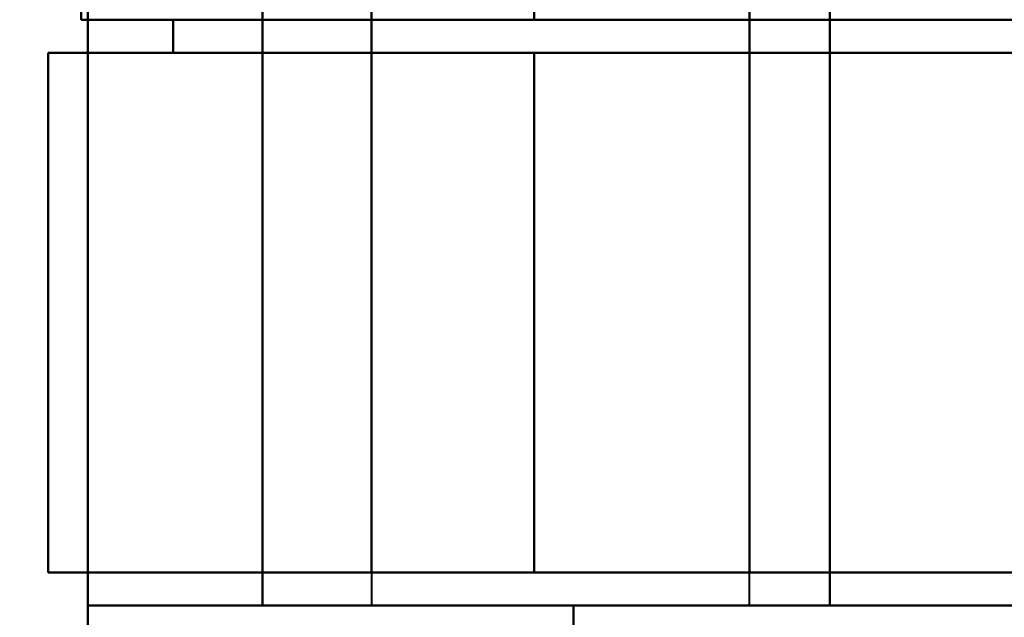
# Model space of a CAD drawing. Header units: millimetres. Extents: x -1110 to 1388, y -120 to 1267.
# Tile 21 of 88: x -361 to -340, y 239 to 252. Entities that reach past the tile are written whole.
import ezdxf

# ---------------------------------------------------------------- set-up
doc = ezdxf.new("R2010")
doc.units = ezdxf.units.MM
for name, color, linetype, lineweight in [('A-ANNO-DIMS', 211, 'Continuous', 30), ('A-ANNO-DIMS-20', 211, 'Continuous', 30), ('G-IMPT', 8, 'Continuous', 40)]:
    doc.layers.add(name, color=color, linetype=linetype, lineweight=lineweight)
doc.styles.add('Arial_1', font='arial.ttf', dxfattribs={"height": 60})
doc.dimstyles.new('Linéaire', dxfattribs={"dimscale": 304.8, "dimtxt": 61.215564, "dimasz": 0.131234, "dimexe": 0.131234, "dimexo": 0.131234, "dimgap": 0.131234, "dimtad": 1, "dimdec": 0, "dimzin": 0, "dimdsep": 46, "dimtxsty": 'Arial_1', "dimblk1": 'OBLIQUE', "dimblk2": 'OBLIQUE', "dimsah": 1, "dimcen": 0.09, "dimazin": 0, "dimtfac": 1, "dimtdec": 4, "dimtix": 1, "dimtmove": 0, "dimatfit": 3, "dimfxl": 1, "dimtvp": 1, "dimtfill": 1, "dimtolj": 1, "dimtzin": 0, "dimarcsym": 2})

# ---------------------------------------------------------------- blocks, each defined once
blk = doc.blocks.new('NEXA 1000 CALQUES_dwg-755156-Droite')
at = {"layer": 'G-IMPT'}
for p, q in [((-353.665, 277.572), (-353.665, 239.172)), ((-345.665, 239.172), (-345.665, 277.572)), ((-357.859, 251.572), (-359.8, 251.572)), ((-359.8, 251.572), (-350.221, 251.572)), ((-359.8, 251.572), (-357.859, 251.572)), ((-350.221, 251.572), (-359.8, 251.572)), ((-353.665, 251.572), (-353.665, 250.872)), ((-345.665, 251.572), (-353.665, 251.572)), ((-353.665, 251.572), (-345.665, 251.572)), ((-350.221, 251.572), (-329.657, 251.572)), ((-329.657, 251.572), (-350.221, 251.572)), ((-329.657, 251.572), (-350.221, 251.572)), ((-345.665, 250.872), (-345.665, 251.572)), ((-360.5, 250.872), (-360.5, 239.872)), ((-360.5, 250.872), (-360.5, 239.872)), ((-357.859, 250.872), (-360.5, 250.872)), ((-350.221, 250.872), (-360.5, 250.872)), ((-360.5, 250.872), (-357.859, 250.872)), ((-360.5, 250.872), (-350.221, 250.872)), ((-360.5, 250.872), (-350.221, 250.872)), ((-360.5, 250.872), (-357.859, 250.872)), ((-350.221, 250.872), (-360.5, 250.872)), ((-357.859, 250.872), (-360.5, 250.872)), ((-353.665, 250.872), (-345.665, 250.872)), ((-345.665, 250.872), (-353.665, 250.872)), ((-345.665, 250.872), (-353.665, 250.872)), ((-353.665, 250.872), (-345.665, 250.872)), ((-329.657, 250.872), (-350.221, 250.872)), ((-350.221, 250.872), (-329.657, 250.872)), ((-350.221, 250.872), (-329.657, 250.872)), ((-329.657, 250.872), (-350.221, 250.872)), ((-360.5, 239.872), (-350.221, 239.872)), ((-360.5, 239.872), (-353.665, 239.872)), ((-353.665, 239.872), (-360.5, 239.872)), ((-350.221, 239.872), (-360.5, 239.872)), ((-350.221, 239.872), (-360.5, 239.872)), ((-353.665, 239.872), (-360.5, 239.872)), ((-360.5, 239.872), (-353.665, 239.872)), ((-360.5, 239.872), (-350.221, 239.872)), ((-353.665, 239.872), (-353.665, 239.172)), ((-345.665, 239.872), (-353.665, 239.872)), ((-353.665, 239.872), (-345.665, 239.872)), ((-353.665, 239.872), (-345.665, 239.872)), ((-345.665, 239.872), (-353.665, 239.872)), ((-350.221, 239.872), (-332.5, 239.872)), ((-332.5, 239.872), (-350.221, 239.872)), ((-332.5, 239.872), (-350.221, 239.872)), ((-350.221, 239.872), (-332.5, 239.872)), ((-345.665, 239.172), (-345.665, 239.872)), ((-359.665, 239.172), (-359.665, 228.872)), ((-349.387, 239.172), (-359.665, 239.172)), ((-359.665, 239.172), (-349.387, 239.172)), ((-349.387, 239.172), (-359.665, 239.172)), ((-359.665, 239.172), (-349.387, 239.172)), ((-353.665, 239.172), (-345.665, 239.172)), ((-353.665, 239.172), (-345.665, 239.172)), ((-345.665, 239.172), (-353.665, 239.172)), ((-345.665, 239.172), (-353.665, 239.172)), ((-353.665, 239.172), (-345.665, 239.172)), ((-353.665, 239.172), (-345.665, 239.172)), ((-345.665, 239.172), (-353.665, 239.172)), ((-345.665, 239.172), (-353.665, 239.172)), ((-334.665, 239.172), (-349.387, 239.172)), ((-349.387, 239.172), (-334.665, 239.172)), ((-334.665, 239.172), (-349.387, 239.172)), ((-349.387, 239.172), (-334.665, 239.172))]:
    blk.add_line(p, q, dxfattribs=at)
at = {"layer": 'G-IMPT', "flags": 128}
for points in [[(-359.665, 287.872), (-359.665, 273.122), (-359.665, 258.372), (-359.665, 243.622), (-359.665, 228.872)], [(-359.665, 228.872), (-359.665, 243.622), (-359.665, 258.372), (-359.665, 273.122), (-359.665, 287.872)], [(-359.665, 228.872), (-359.665, 243.622), (-359.665, 258.372), (-359.665, 273.122), (-359.665, 287.872)], [(-359.665, 287.872), (-359.665, 273.122), (-359.665, 258.372), (-359.665, 243.622), (-359.665, 228.872)], [(-359.665, 277.572), (-359.665, 267.972), (-359.665, 258.372), (-359.665, 248.772), (-359.665, 239.172)], [(-359.665, 239.172), (-359.665, 248.772), (-359.665, 258.372), (-359.665, 267.972), (-359.665, 277.572)], [(-359.665, 239.172), (-359.665, 248.772), (-359.665, 258.372), (-359.665, 267.972), (-359.665, 277.572)], [(-359.665, 277.572), (-359.665, 267.972), (-359.665, 258.372), (-359.665, 248.772), (-359.665, 239.172)], [(-355.965, 277.572), (-355.965, 267.972), (-355.965, 258.372), (-355.965, 248.772), (-355.965, 239.172)], [(-355.965, 239.172), (-355.965, 248.772), (-355.965, 258.372), (-355.965, 267.972), (-355.965, 277.572)], [(-355.965, 277.572), (-355.965, 267.972), (-355.965, 258.372), (-355.965, 248.772), (-355.965, 239.172)], [(-355.965, 239.172), (-355.965, 248.772), (-355.965, 258.372), (-355.965, 267.972), (-355.965, 277.572)], [(-355.965, 239.172), (-355.965, 248.772), (-355.965, 258.372), (-355.965, 267.972), (-355.965, 277.572)], [(-355.965, 277.572), (-355.965, 267.972), (-355.965, 258.372), (-355.965, 248.772), (-355.965, 239.172)], [(-355.965, 239.172), (-355.965, 248.772), (-355.965, 258.372), (-355.965, 267.972), (-355.965, 277.572)], [(-355.965, 277.572), (-355.965, 267.972), (-355.965, 258.372), (-355.965, 248.772), (-355.965, 239.172)], [(-343.965, 239.172), (-343.965, 248.772), (-343.965, 258.372), (-343.965, 267.972), (-343.965, 277.572)], [(-343.965, 277.572), (-343.965, 267.972), (-343.965, 258.372), (-343.965, 248.772), (-343.965, 239.172)], [(-343.965, 239.172), (-343.965, 248.772), (-343.965, 258.372), (-343.965, 267.972), (-343.965, 277.572)], [(-343.965, 277.572), (-343.965, 267.972), (-343.965, 258.372), (-343.965, 248.772), (-343.965, 239.172)], [(-343.965, 239.172), (-343.965, 248.772), (-343.965, 258.372), (-343.965, 267.972), (-343.965, 277.572)], [(-343.965, 277.572), (-343.965, 267.972), (-343.965, 258.372), (-343.965, 248.772), (-343.965, 239.172)], [(-343.965, 277.572), (-343.965, 267.972), (-343.965, 258.372), (-343.965, 248.772), (-343.965, 239.172)], [(-343.965, 239.172), (-343.965, 248.772), (-343.965, 258.372), (-343.965, 267.972), (-343.965, 277.572)], [(-353.665, 239.872), (-353.665, 249.122), (-353.665, 258.372), (-353.665, 267.622), (-353.665, 276.872)], [(-353.665, 276.872), (-353.665, 267.622), (-353.665, 258.372), (-353.665, 249.122), (-353.665, 239.872)], [(-353.665, 239.872), (-353.665, 249.122), (-353.665, 258.372), (-353.665, 267.622), (-353.665, 276.872)], [(-353.665, 276.872), (-353.665, 267.622), (-353.665, 258.372), (-353.665, 249.122), (-353.665, 239.872)], [(-345.665, 276.872), (-345.665, 267.622), (-345.665, 258.372), (-345.665, 249.122), (-345.665, 239.872)], [(-345.665, 239.872), (-345.665, 249.122), (-345.665, 258.372), (-345.665, 267.622), (-345.665, 276.872)], [(-345.665, 239.872), (-345.665, 249.122), (-345.665, 258.372), (-345.665, 267.622), (-345.665, 276.872)], [(-345.665, 276.872), (-345.665, 267.622), (-345.665, 258.372), (-345.665, 249.122), (-345.665, 239.872)], [(-359.8, 251.572), (-359.8, 254.972), (-359.8, 258.372), (-359.8, 261.772), (-359.8, 265.172)], [(-359.8, 265.172), (-359.8, 261.772), (-359.8, 258.372), (-359.8, 254.972), (-359.8, 251.572)], [(-359.8, 251.572), (-359.8, 254.972), (-359.8, 258.372), (-359.8, 261.772), (-359.8, 265.172)], [(-359.8, 265.172), (-359.8, 261.772), (-359.8, 258.372), (-359.8, 254.972), (-359.8, 251.572)], [(-353.665, 265.172), (-353.665, 261.772), (-353.665, 258.372), (-353.665, 254.972), (-353.665, 251.572)], [(-353.665, 251.572), (-353.665, 254.972), (-353.665, 258.372), (-353.665, 261.772), (-353.665, 265.172)], [(-350.221, 265.172), (-350.221, 261.772), (-350.221, 258.372), (-350.221, 254.972), (-350.221, 251.572)], [(-350.221, 251.572), (-350.221, 254.972), (-350.221, 258.372), (-350.221, 261.772), (-350.221, 265.172)], [(-350.221, 251.572), (-350.221, 254.972), (-350.221, 258.372), (-350.221, 261.772), (-350.221, 265.172)], [(-345.665, 251.572), (-345.665, 254.972), (-345.665, 258.372), (-345.665, 261.772), (-345.665, 265.172)], [(-345.665, 265.172), (-345.665, 261.772), (-345.665, 258.372), (-345.665, 254.972), (-345.665, 251.572)], [(-345.665, 265.172), (-345.665, 261.772), (-345.665, 258.372), (-345.665, 254.972), (-345.665, 251.572)], [(-353.665, 251.572), (-354.714, 251.572), (-355.762, 251.572), (-356.811, 251.572), (-357.859, 251.572)], [(-357.859, 251.572), (-357.859, 251.397), (-357.859, 251.222), (-357.859, 251.047), (-357.859, 250.872)], [(-357.859, 250.872), (-357.859, 251.047), (-357.859, 251.222), (-357.859, 251.397), (-357.859, 251.572)], [(-357.859, 251.572), (-356.811, 251.572), (-355.762, 251.572), (-354.714, 251.572), (-353.665, 251.572)], [(-357.859, 250.872), (-357.859, 251.047), (-357.859, 251.222), (-357.859, 251.397), (-357.859, 251.572)], [(-357.859, 251.572), (-356.811, 251.572), (-355.762, 251.572), (-354.714, 251.572), (-353.665, 251.572)], [(-357.859, 251.572), (-357.859, 251.397), (-357.859, 251.222), (-357.859, 251.047), (-357.859, 250.872)], [(-353.665, 251.572), (-353.665, 251.397), (-353.665, 251.222), (-353.665, 251.047), (-353.665, 250.872)], [(-353.665, 250.872), (-353.665, 251.047), (-353.665, 251.222), (-353.665, 251.397), (-353.665, 251.572)], [(-353.665, 251.572), (-353.665, 251.397), (-353.665, 251.222), (-353.665, 251.047), (-353.665, 250.872)], [(-353.665, 250.872), (-353.665, 251.047), (-353.665, 251.222), (-353.665, 251.397), (-353.665, 251.572)], [(-345.665, 250.872), (-345.665, 251.047), (-345.665, 251.222), (-345.665, 251.397), (-345.665, 251.572)], [(-345.665, 251.572), (-341.663, 251.572), (-337.661, 251.572), (-333.659, 251.572), (-329.657, 251.572)], [(-345.665, 251.572), (-345.665, 251.397), (-345.665, 251.222), (-345.665, 251.047), (-345.665, 250.872)], [(-329.657, 251.572), (-333.659, 251.572), (-337.661, 251.572), (-341.663, 251.572), (-345.665, 251.572)], [(-345.665, 251.572), (-345.665, 251.397), (-345.665, 251.222), (-345.665, 251.047), (-345.665, 250.872)], [(-345.665, 250.872), (-345.665, 251.047), (-345.665, 251.222), (-345.665, 251.397), (-345.665, 251.572)], [(-345.665, 251.572), (-341.663, 251.572), (-337.661, 251.572), (-333.659, 251.572), (-329.657, 251.572)], [(-360.5, 239.872), (-360.5, 242.622), (-360.5, 245.372), (-360.5, 248.122), (-360.5, 250.872)], [(-360.5, 250.872), (-360.5, 248.122), (-360.5, 245.372), (-360.5, 242.622), (-360.5, 239.872)], [(-360.5, 239.872), (-360.5, 242.622), (-360.5, 245.372), (-360.5, 248.122), (-360.5, 250.872)], [(-360.5, 250.872), (-360.5, 248.122), (-360.5, 245.372), (-360.5, 242.622), (-360.5, 239.872)], [(-360.5, 239.872), (-360.5, 242.622), (-360.5, 245.372), (-360.5, 248.122), (-360.5, 250.872)], [(-360.5, 239.872), (-360.5, 242.622), (-360.5, 245.372), (-360.5, 248.122), (-360.5, 250.872)], [(-360.5, 250.872), (-360.5, 248.122), (-360.5, 245.372), (-360.5, 242.622), (-360.5, 239.872)], [(-360.5, 250.872), (-360.5, 248.122), (-360.5, 245.372), (-360.5, 242.622), (-360.5, 239.872)], [(-353.665, 250.872), (-354.714, 250.872), (-355.762, 250.872), (-356.811, 250.872), (-357.859, 250.872)], [(-357.859, 250.872), (-356.811, 250.872), (-355.762, 250.872), (-354.714, 250.872), (-353.665, 250.872)], [(-353.665, 250.872), (-354.714, 250.872), (-355.762, 250.872), (-356.811, 250.872), (-357.859, 250.872)], [(-357.859, 250.872), (-356.811, 250.872), (-355.762, 250.872), (-354.714, 250.872), (-353.665, 250.872)], [(-353.665, 250.872), (-353.665, 248.122), (-353.665, 245.372), (-353.665, 242.622), (-353.665, 239.872)], [(-353.665, 239.872), (-353.665, 242.622), (-353.665, 245.372), (-353.665, 248.122), (-353.665, 250.872)], [(-353.665, 239.872), (-353.665, 242.622), (-353.665, 245.372), (-353.665, 248.122), (-353.665, 250.872)], [(-353.665, 250.872), (-353.665, 248.122), (-353.665, 245.372), (-353.665, 242.622), (-353.665, 239.872)], [(-350.221, 250.872), (-350.221, 248.122), (-350.221, 245.372), (-350.221, 242.622), (-350.221, 239.872)], [(-350.221, 239.872), (-350.221, 242.622), (-350.221, 245.372), (-350.221, 248.122), (-350.221, 250.872)], [(-350.221, 250.872), (-350.221, 248.122), (-350.221, 245.372), (-350.221, 242.622), (-350.221, 239.872)], [(-350.221, 239.872), (-350.221, 242.622), (-350.221, 245.372), (-350.221, 248.122), (-350.221, 250.872)], [(-345.665, 239.872), (-345.665, 242.622), (-345.665, 245.372), (-345.665, 248.122), (-345.665, 250.872)], [(-329.657, 250.872), (-333.659, 250.872), (-337.661, 250.872), (-341.663, 250.872), (-345.665, 250.872)], [(-345.665, 250.872), (-341.663, 250.872), (-337.661, 250.872), (-333.659, 250.872), (-329.657, 250.872)], [(-345.665, 250.872), (-345.665, 248.122), (-345.665, 245.372), (-345.665, 242.622), (-345.665, 239.872)], [(-345.665, 239.872), (-345.665, 242.622), (-345.665, 245.372), (-345.665, 248.122), (-345.665, 250.872)], [(-345.665, 250.872), (-341.663, 250.872), (-337.661, 250.872), (-333.659, 250.872), (-329.657, 250.872)], [(-345.665, 250.872), (-345.665, 248.122), (-345.665, 245.372), (-345.665, 242.622), (-345.665, 239.872)], [(-329.657, 250.872), (-333.659, 250.872), (-337.661, 250.872), (-341.663, 250.872), (-345.665, 250.872)], [(-345.665, 239.872), (-342.374, 239.872), (-339.083, 239.872), (-335.791, 239.872), (-332.5, 239.872)], [(-332.5, 239.872), (-335.791, 239.872), (-339.083, 239.872), (-342.374, 239.872), (-345.665, 239.872)], [(-332.5, 239.872), (-335.791, 239.872), (-339.083, 239.872), (-342.374, 239.872), (-345.665, 239.872)], [(-345.665, 239.872), (-342.374, 239.872), (-339.083, 239.872), (-335.791, 239.872), (-332.5, 239.872)], [(-359.665, 239.172), (-358.74, 239.172), (-357.815, 239.172), (-356.89, 239.172), (-355.965, 239.172)], [(-355.965, 239.172), (-356.89, 239.172), (-357.815, 239.172), (-358.74, 239.172), (-359.665, 239.172)], [(-359.665, 239.172), (-359.665, 236.597), (-359.665, 234.022), (-359.665, 231.447), (-359.665, 228.872)], [(-359.665, 228.872), (-359.665, 231.447), (-359.665, 234.022), (-359.665, 236.597), (-359.665, 239.172)], [(-355.965, 239.172), (-356.89, 239.172), (-357.815, 239.172), (-358.74, 239.172), (-359.665, 239.172)], [(-359.665, 239.172), (-358.74, 239.172), (-357.815, 239.172), (-356.89, 239.172), (-355.965, 239.172)], [(-359.665, 239.172), (-359.665, 236.597), (-359.665, 234.022), (-359.665, 231.447), (-359.665, 228.872)], [(-359.665, 228.872), (-359.665, 231.447), (-359.665, 234.022), (-359.665, 236.597), (-359.665, 239.172)], [(-355.965, 239.172), (-352.965, 239.172), (-349.965, 239.172), (-346.965, 239.172), (-343.965, 239.172)], [(-343.965, 239.172), (-346.965, 239.172), (-349.965, 239.172), (-352.965, 239.172), (-355.965, 239.172)], [(-343.965, 239.172), (-346.965, 239.172), (-349.965, 239.172), (-352.965, 239.172), (-355.965, 239.172)], [(-355.965, 239.172), (-352.965, 239.172), (-349.965, 239.172), (-346.965, 239.172), (-343.965, 239.172)], [(-349.387, 237.999), (-349.387, 238.292), (-349.387, 238.585), (-349.387, 238.879), (-349.387, 239.172)], [(-349.387, 239.172), (-349.387, 238.879), (-349.387, 238.585), (-349.387, 238.292), (-349.387, 237.999)], [(-349.387, 237.999), (-349.387, 238.292), (-349.387, 238.585), (-349.387, 238.879), (-349.387, 239.172)], [(-349.387, 239.172), (-349.387, 238.879), (-349.387, 238.585), (-349.387, 238.292), (-349.387, 237.999)], [(-343.965, 239.172), (-341.64, 239.172), (-339.315, 239.172), (-336.99, 239.172), (-334.665, 239.172)], [(-334.665, 239.172), (-336.99, 239.172), (-339.315, 239.172), (-341.64, 239.172), (-343.965, 239.172)], [(-334.665, 239.172), (-336.99, 239.172), (-339.315, 239.172), (-341.64, 239.172), (-343.965, 239.172)], [(-343.965, 239.172), (-341.64, 239.172), (-339.315, 239.172), (-336.99, 239.172), (-334.665, 239.172)]]:
    blk.add_lwpolyline(points, dxfattribs=at)
blk = doc.blocks.new('DIMBLOCK1-Droite')
at = {"layer": 'A-ANNO-DIMS-20'}
for p, q in [((-370, 134.913), (-370, 174.913)), ((0, 134.913), (0, 174.913)), ((-370, 134.913), (0, 134.913)), ((-370, 134.913), (-370, 123.197)), ((0, 134.913), (0, 123.197))]:
    blk.add_line(p, q, dxfattribs=at)
at = {"layer": 'A-ANNO-DIMS-20', "lineweight": 50}
for p, q in [((-370, 134.913), (-350, 154.913)), ((0, 134.913), (20, 154.913)), ((-370, 134.913), (-390, 114.913)), ((0, 134.913), (-20, 114.913))]:
    blk.add_line(p, q, dxfattribs=at)
at = {"layer": 'A-ANNO-DIMS-20', "color": 0, "insert": (-254.221, 252.807), "char_height": 60, "width": 166.12962, "attachment_point": 1, "line_spacing_factor": 0.941778, "style": 'Arial_1', "bg_fill": 3, "box_fill_scale": 1.25, "bg_fill_color": 9, "bg_fill_true_color": 13158600, "bg_fill_transparency": 0}
blk.add_mtext('370', dxfattribs=at)
blk = doc.blocks.new('_Oblique')
at = {"color": 0, "linetype": 'ByBlock', "lineweight": -2}
blk.add_line((-0.5, -0.5), (0.5, 0.5), dxfattribs=at)

msp = doc.modelspace()

# ---------------------------------------------------------------- block references
at = {"layer": 'G-IMPT'}
msp.add_blockref('NEXA 1000 CALQUES_dwg-755156-Droite', (0, 0), dxfattribs=at)

# ---------------------------------------------------------------- next in the draw order: dimensions: what is measured, and where the dimension line sits
at = {"layer": 'A-ANNO-DIMS'}
dim = msp.add_linear_dim(base=(0, 134.913), p1=(-370, 163.197), p2=(0, 163.197), dimstyle='Linéaire', override={"dimpost": '<>', "dimfxl": 370}, dxfattribs=at)
dim.commit()
dim.dimension.update_dxf_attribs({"geometry": 'DIMBLOCK1-Droite', "text_midpoint": (-185, 205.568)})

doc.saveas('drawing.dxf')
